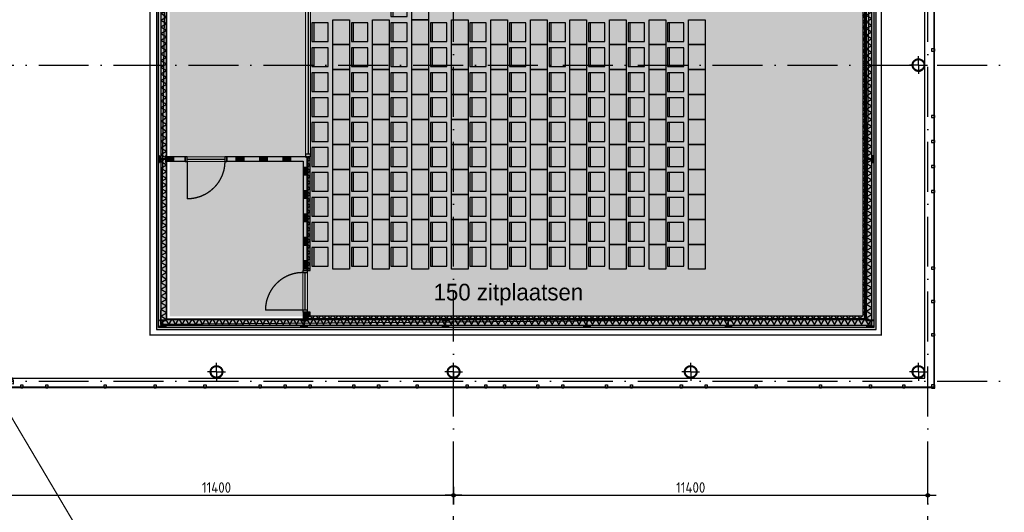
# Model space of a CAD drawing. Header units: millimetres. Extents: x 20872 to 297961, y -293704 to 213007.
# Tile 219 of 242: x 143127 to 166797, y -29071 to -17230. Entities that reach past the tile are written whole.
import ezdxf
from ezdxf.xclip import XClip

# ---------------------------------------------------------------- set-up
doc = ezdxf.new("R2010")
doc.units = ezdxf.units.MM
doc.header["$LTSCALE"] = 100
doc.header["$XCLIPFRAME"] = 2
doc.linetypes.add('ACAD_ISO10W100', pattern=[18, 12, -3, 0, -3])
doc.linetypes.add('HIDDEN2', pattern=[0.1875, 0.125, -0.0625])
doc.layers.get('Defpoints').update_dxf_attribs({"color": 181})
for name, color, linetype in [('A--L$7--_stramien', 1, 'Continuous'), ('A--L20--_bovenbouw', 3, 'Continuous'), ('A--L28--_hoofddraagkonstrukties', 8, 'Continuous'), ('A--L30--_afbouw', 7, 'Continuous'), ('A--L65--_beveiligingsinstallaties', 8, 'Continuous'), ('A--T$1A-afwerking', 8, 'Continuous'), ('A--T$7--_stramien', 7, 'Continuous'), ('BURO_lijnen_0.25', 2, 'Continuous'), ('HATCH', 8, 'Continuous'), ('plattegrondkleuren', 7, 'Continuous'), ('teksten', 7, 'Continuous'), ('WIDE', 8, 'Continuous'), ('XREFS', 9, 'Continuous')]:
    doc.layers.add(name, color=color, linetype=linetype)
doc.styles.add('JINX maatvoering', font='isocp.shx')
doc.styles.add('MAAR_stempel', font='LTe50146.ttf')
doc.dimstyles.new('JINX maatvoering 1-100', dxfattribs={"dimscale": 100, "dimtxt": 2.5, "dimasz": 1, "dimexe": 125, "dimexo": 0, "dimtad": 1, "dimdec": 0, "dimzin": 12, "dimdsep": 46, "dimtxsty": 'JINX maatvoering', "dimblk": 'BURO_maatvoeringssymbool_01', "dimcen": 2, "dimse1": 1, "dimse2": 1, "dimclrd": 1, "dimclrt": 7, "dimadec": 0, "dimazin": 0, "dimtfac": 1, "dimtdec": 0, "dimtix": 1, "dimtofl": 0, "dimtmove": 0, "dimatfit": 3, "dimldrblk": 'DOT', "dimfxl": 1, "dimtolj": 1, "dimtzin": 0, "dimarcsym": 0})

# ---------------------------------------------------------------- blocks, each defined once
blk = doc.blocks.new('Glasgevel alle verdiepingen')
at = {"color": 1}
for points in [[(165114, 86450), (165114, -155), (157808, -155)], [(165104, 86450), (165104, -145), (157808, -145)], [(149533, -155), (70596, -155), (67647, 4825)], [(149533, -145), (70602, -145), (67656, 4830)], [(155608, -145), (151733, -145)], [(155608, -155), (151733, -155)]]:
    blk.add_lwpolyline(points, dxfattribs=at)
for points in [[(165129, 7936), (165129, 7986), (165045, 7986), (165045, 7936)], [(165129, 6336), (165129, 6386), (165045, 6386), (165045, 6336)], [(165129, 5736), (165129, 5786), (165045, 5786), (165045, 5736)], [(165129, 5136), (165129, 5186), (165045, 5186), (165045, 5136)], [(165129, 4536), (165129, 4586), (165045, 4586), (165045, 4536)], [(165129, 2690), (165129, 2740), (165045, 2740), (165045, 2690)], [(165129, 1890), (165129, 1940), (165045, 1940), (165045, 1890)], [(165129, 1090), (165129, 1140), (165045, 1140), (165045, 1090)], [(143207, -170), (143157, -170), (143157, -86), (143207, -86)], [(143807, -170), (143757, -170), (143757, -86), (143807, -86)], [(145207, -170), (145157, -170), (145157, -86), (145207, -86)], [(146407, -170), (146357, -170), (146357, -86), (146407, -86)], [(147607, -170), (147557, -170), (147557, -86), (147607, -86)], [(148933, -170), (148883, -170), (148883, -86), (148933, -86)], [(149533, -170), (149483, -170), (149483, -86), (149533, -86)], [(151783, -170), (151733, -170), (151733, -86), (151783, -86)], [(152708, -170), (152658, -170), (152658, -86), (152708, -86)], [(153908, -170), (153858, -170), (153858, -86), (153908, -86)], [(154358, -170), (154308, -170), (154308, -86), (154358, -86)], [(154808, -170), (154758, -170), (154758, -86), (154808, -86)], [(155608, -170), (155558, -170), (155558, -86), (155608, -86)], [(157858, -170), (157808, -170), (157808, -86), (157858, -86)], [(159058, -170), (159008, -170), (159008, -86), (159058, -86)], [(159658, -170), (159608, -170), (159608, -86), (159658, -86)], [(160858, -170), (160808, -170), (160808, -86), (160858, -86)], [(162407, -170), (162357, -170), (162357, -86), (162407, -86)], [(163607, -170), (163557, -170), (163557, -86), (163607, -86)], [(164407, -170), (164357, -170), (164357, -86), (164407, -86)], [(165129, -170), (165129, -86), (165045, -86), (165045, -170)]]:
    blk.add_lwpolyline(points, close=True)
blk = doc.blocks.new('Glasgevel alleen 1e en 2e')
at = {"color": 1}
for points in [[(165114, 97000), (165114, -155), (70596, -155), (34441, 60906)], [(165104, 97000), (165104, -145), (70602, -145), (34450, 60911)]]:
    blk.add_lwpolyline(points, dxfattribs=at)
for points in [[(165129, 7936), (165129, 7986), (165045, 7986), (165045, 7936)], [(165129, 6336), (165129, 6386), (165045, 6386), (165045, 6336)], [(165129, 5736), (165129, 5786), (165045, 5786), (165045, 5736)], [(165129, 5136), (165129, 5186), (165045, 5186), (165045, 5136)], [(165129, 4536), (165129, 4586), (165045, 4586), (165045, 4536)], [(165129, 2690), (165129, 2740), (165045, 2740), (165045, 2690)], [(165129, 1890), (165129, 1940), (165045, 1940), (165045, 1890)], [(165129, 1090), (165129, 1140), (165045, 1140), (165045, 1090)], [(143207, -170), (143157, -170), (143157, -86), (143207, -86)], [(143807, -170), (143757, -170), (143757, -86), (143807, -86)], [(145207, -170), (145157, -170), (145157, -86), (145207, -86)], [(146407, -170), (146357, -170), (146357, -86), (146407, -86)], [(147607, -170), (147557, -170), (147557, -86), (147607, -86)], [(148933, -170), (148883, -170), (148883, -86), (148933, -86)], [(149533, -170), (149483, -170), (149483, -86), (149533, -86)], [(150134, -170), (150084, -170), (150084, -86), (150134, -86)], [(151184, -170), (151134, -170), (151134, -86), (151184, -86)], [(151783, -170), (151733, -170), (151733, -86), (151783, -86)], [(152708, -170), (152658, -170), (152658, -86), (152708, -86)], [(153908, -170), (153858, -170), (153858, -86), (153908, -86)], [(154358, -170), (154308, -170), (154308, -86), (154358, -86)], [(154808, -170), (154758, -170), (154758, -86), (154808, -86)], [(155608, -170), (155558, -170), (155558, -86), (155608, -86)], [(156209, -170), (156159, -170), (156159, -86), (156209, -86)], [(157259, -170), (157209, -170), (157209, -86), (157259, -86)], [(157858, -170), (157808, -170), (157808, -86), (157858, -86)], [(159058, -170), (159008, -170), (159008, -86), (159058, -86)], [(159658, -170), (159608, -170), (159608, -86), (159658, -86)], [(160858, -170), (160808, -170), (160808, -86), (160858, -86)], [(162407, -170), (162357, -170), (162357, -86), (162407, -86)], [(163607, -170), (163557, -170), (163557, -86), (163607, -86)], [(164407, -170), (164357, -170), (164357, -86), (164407, -86)], [(165129, -170), (165129, -86), (165045, -86), (165045, -170)]]:
    blk.add_lwpolyline(points, close=True)
blk = doc.blocks.new('AB2_D_DV_MV_maatvoeringssymbool_01')
at = {"color": 1}
for p, q in [((-2, 0), (2, 0)), ((0, -2), (0, 2))]:
    blk.add_line(p, q, dxfattribs=at)
blk.add_circle((0, 0), 0.4, dxfattribs=at)
blk = doc.blocks.new('*D272')
at = {"layer": 'A--T$7--_stramien', "color": 1, "lineweight": -2, "transparency": 16777216}
blk.add_line((142259, -2742), (153459, -2742), dxfattribs=at)
at = {"layer": 'Defpoints', "color": 0, "transparency": 16777216}
for p in [(153559, 22800), (142159, -1), (153559, -2742)]:
    blk.add_point(p, dxfattribs=at)
at = {"layer": 'A--T$7--_stramien', "color": 1, "lineweight": -2, "transparency": 16777216, "xscale": 100, "yscale": 100, "zscale": 100}
for p, rotation in [((142159, -2742), 179.999530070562), ((153559, -2742), 359.9995300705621)]:
    blk.add_blockref('AB2_D_DV_MV_maatvoeringssymbool_01', p, dxfattribs=dict(at, rotation=rotation))
at = {"layer": 'A--T$7--_stramien', "color": 7, "transparency": 16777216, "insert": (147859, -2554), "char_height": 250, "attachment_point": 5, "rotation": 359.9995, "style": 'JINX maatvoering'}
blk.add_mtext('\\A1;11400', dxfattribs=at)
blk = doc.blocks.new('_Dot')
at = {"color": 0, "linetype": 'ByBlock', "lineweight": -2}
blk.add_line((-0.5, 0), (-1, 0), dxfattribs=at)
at = {"color": 0, "linetype": 'ByBlock', "const_width": 0.5}
blk.add_lwpolyline([(-0.25, 0, 1), (0.25, 0, 1)], format="xyb", close=True, dxfattribs=at)
blk = doc.blocks.new('BURO_maatvoeringssymbool_01')
at = {"color": 1}
for p, q in [((-2, 0), (2, 0)), ((0, -2), (0, 2))]:
    blk.add_line(p, q, dxfattribs=at)
blk.add_circle((0, 0), 0.4, dxfattribs=at)
blk = doc.blocks.new('*D273')
at = {"layer": 'A--T$7--_stramien', "color": 1, "lineweight": -2, "transparency": 16777216}
blk.add_line((153659, -2742), (164859, -2742), dxfattribs=at)
at = {"layer": 'Defpoints', "color": 0, "transparency": 16777216}
for p in [(153559, 21000), (164959, -1), (164959, -2742)]:
    blk.add_point(p, dxfattribs=at)
at = {"layer": 'A--T$7--_stramien', "color": 1, "lineweight": -2, "transparency": 16777216, "xscale": 100, "yscale": 100, "zscale": 100}
for p, rotation in [((153559, -2742), 179.999530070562), ((164959, -2742), 359.9995300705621)]:
    blk.add_blockref('AB2_D_DV_MV_maatvoeringssymbool_01', p, dxfattribs=dict(at, rotation=rotation))
at = {"layer": 'A--T$7--_stramien', "color": 7, "transparency": 16777216, "insert": (159259, -2554), "char_height": 250, "attachment_point": 5, "rotation": 359.9995, "style": 'JINX maatvoering'}
blk.add_mtext('\\A1;11400', dxfattribs=at)
blk = doc.blocks.new('*U72')
at = {"layer": 'HATCH'}
h = blk.add_hatch(dxfattribs=at)
h.set_pattern_fill('ANSI32', color=256, scale=0.5, style=0)
h.set_pattern_definition([(45, (0, -76), (-3.3676, 3.3676), []), (45, (2.245, -76), (-3.3676, 3.3676), [])])
edge = h.paths.add_edge_path()
edge.add_line((80, -152), (80, -143))
edge.add_line((80, -143), (18, -143))
edge.add_arc((18, -128), 15, 180, 270, ccw=False)
edge.add_line((3, -128), (3, -24))
edge.add_arc((18, -24), 15, 90, 180, ccw=False)
edge.add_line((18, -9), (80, -9))
edge.add_line((80, -9), (80, 0))
edge.add_line((80, 0), (-80, 0))
edge.add_line((-80, 0), (-80, -9))
edge.add_line((-80, -9), (-18, -9))
edge.add_arc((-18, -24), 15, 0, 90, ccw=False)
edge.add_line((-3, -24), (-3, -128))
edge.add_arc((-18, -128), 15, -90, 0, ccw=False)
edge.add_line((-18, -143), (-80, -143))
edge.add_line((-80, -143), (-80, -152))
edge.add_line((-80, -152), (80, -152))
at = {"color": 0, "linetype": 'ByBlock'}
blk.add_lwpolyline([(80, -152), (80, -143), (18, -143, -0.414214), (3, -128), (3, -24, -0.414214), (18, -9), (80, -9), (80, 0), (-80, 0), (-80, -9), (-18, -9, -0.414214), (-3, -24), (-3, -128, -0.414214), (-18, -143), (-80, -143), (-80, -152)], format="xyb", close=True, dxfattribs=at)
blk = doc.blocks.new('*U542')
at = {"layer": 'WIDE'}
blk.add_blockref('*U72', (0, 0), dxfattribs=at)
blk = doc.blocks.new('collegebank')
at = {"color": 9}
for points in [[(-512, -75), (-904, -75), (-904, -525), (-512, -525)], [(-854, -75), (-904, -75), (-904, -525), (-854, -525)], [(-400, 0), (0, 0), (0, -600), (-400, -600)]]:
    blk.add_lwpolyline(points, close=True, dxfattribs=at)
blk = doc.blocks.new('*U501')
at = {"color": 9}
blk.add_line((0, -107), (0, 107), dxfattribs=at)
blk = doc.blocks.new('*U500')
at = {"color": 9, "linetype": 'HIDDEN2', "ltscale": 5}
blk.add_blockref('*U501', (147559, 8207), dxfattribs=at)
for p, rotation in [((147452, 8100), 90), ((147559, 7993), 180)]:
    blk.add_blockref('*U501', p, dxfattribs=dict(at, rotation=rotation))
at = {"color": 0, "linetype": 'ByBlock', "lineweight": -2, "rotation": 270}
blk.add_blockref('*U501', (147667, 8100), dxfattribs=at)
blk = doc.blocks.new('*U503')
at = {"color": 9}
blk.add_line((0, -107), (0, 107), dxfattribs=at)
blk = doc.blocks.new('*U502')
at = {"color": 9, "linetype": 'HIDDEN2', "ltscale": 5}
blk.add_blockref('*U503', (147559, 8207), dxfattribs=at)
for p, rotation in [((147452, 8100), 90), ((147559, 7993), 180)]:
    blk.add_blockref('*U503', p, dxfattribs=dict(at, rotation=rotation))
at = {"color": 0, "linetype": 'ByBlock', "lineweight": -2, "rotation": 270}
blk.add_blockref('*U503', (147667, 8100), dxfattribs=at)
blk = doc.blocks.new('*U505')
at = {"color": 9}
blk.add_line((0, -107), (0, 107), dxfattribs=at)
blk = doc.blocks.new('*U504')
at = {"color": 9, "linetype": 'HIDDEN2', "ltscale": 5}
blk.add_blockref('*U505', (147559, 8207), dxfattribs=at)
for p, rotation in [((147452, 8100), 90), ((147559, 7993), 180)]:
    blk.add_blockref('*U505', p, dxfattribs=dict(at, rotation=rotation))
at = {"color": 0, "linetype": 'ByBlock', "lineweight": -2, "rotation": 270}
blk.add_blockref('*U505', (147667, 8100), dxfattribs=at)
blk = doc.blocks.new('*U507')
at = {"color": 9}
blk.add_line((0, -107), (0, 107), dxfattribs=at)
blk = doc.blocks.new('*U506')
at = {"color": 9, "linetype": 'HIDDEN2', "ltscale": 5}
blk.add_blockref('*U507', (147559, 8207), dxfattribs=at)
for p, rotation in [((147452, 8100), 90), ((147559, 7993), 180)]:
    blk.add_blockref('*U507', p, dxfattribs=dict(at, rotation=rotation))
at = {"color": 0, "linetype": 'ByBlock', "lineweight": -2, "rotation": 270}
blk.add_blockref('*U507', (147667, 8100), dxfattribs=at)
blk = doc.blocks.new('*U509')
at = {"color": 9}
blk.add_line((0, -107), (0, 107), dxfattribs=at)
blk = doc.blocks.new('*U508')
at = {"color": 9, "linetype": 'HIDDEN2', "ltscale": 5}
blk.add_blockref('*U509', (147559, 8207), dxfattribs=at)
for p, rotation in [((147452, 8100), 90), ((147559, 7993), 180)]:
    blk.add_blockref('*U509', p, dxfattribs=dict(at, rotation=rotation))
at = {"color": 0, "linetype": 'ByBlock', "lineweight": -2, "rotation": 270}
blk.add_blockref('*U509', (147667, 8100), dxfattribs=at)
blk = doc.blocks.new('BURO_onderaanzicht')
at = {"color": 7}
blk.add_line((-432, 0), (432, 0), dxfattribs=at)
blk = doc.blocks.new('stramienlijnen_1')
at = {"layer": 'A--L$7--_stramien', "color": 1, "linetype": 'ACAD_ISO10W100', "lineweight": -3}
for p, q in [((153559.5, -4446.5), (153559.5, 21000)), ((164959.5, -4446.5), (164959.5, 21000)), ((138184.5, 7600), (169405.3, 7600)), ((138184.5, 0), (169405.3, 0))]:
    blk.add_line(p, q, dxfattribs=at)
at = {"layer": 'Defpoints'}
blk.add_lwpolyline([(34736.5, 60859.2), (70727.2, 75), (164884.5, 75), (164884.5, 96950), (130834.5, 96950), (130834.5, 22725), (79641, 22725), (51266.3, 70646.6)], dxfattribs=at)
at = {"layer": 'A--T$7--_stramien', "color": 7}
for base, p1, p2, picture, middle in [((153559.3, -2741.8), (142159.5, -0.7), (153559.5, 22800), '*D272', (147859.4, -2554.3)), ((164959.3, -2741.9), (153559.5, 21000), (164959.3, -0.9), '*D273', (159259.3, -2554.4))]:
    dim = blk.add_linear_dim(base=base, p1=p1, p2=p2, angle=179.99953, dimstyle='JINX maatvoering 1-100', override={"dimtmove": 1}, dxfattribs=at)
    dim.commit()
    dim.dimension.update_dxf_attribs({"geometry": picture, "text_midpoint": middle})
blk = doc.blocks.new('1e verdieping bestaand leeg')
at = {"layer": 'A--T$1A-afwerking'}
blk.add_lwpolyline([(34528, 60913), (51335, 70864), (79685, 22985), (79832, 22901), (129485, 22901), (135915, 12040), (142978, 21914), (130697, 26120), (130675, 97040), (165047, 97015), (165047, 14419), (151364, 19026), (149622, 13150), (163567, 13081), (163475, 1501), (146518, 1360), (146659, 12909), (147031, 12909), (149075, 19828), (145372, 21100), (137265, 9763), (142974, 21), (142974, -73), (70633, -64)], close=True, dxfattribs=at)
at = {"layer": 'A--T$7--_stramien'}
blk.add_blockref('stramienlijnen_1', (0, 0), dxfattribs=at)
at = {"layer": 'BURO_lijnen_0.25'}
for name in ['Glasgevel alle verdiepingen', 'Glasgevel alleen 1e en 2e']:
    blk.add_blockref(name, (0, 0), dxfattribs=at)
blk = doc.blocks.new('2016-01-28 101 1e verdieping bestaand')
at = {"layer": 'A--L20--_bovenbouw', "linetype": 'Continuous', "lineweight": -3}
for points in [[(146667, 1495), (146667, 12885), (146417, 13135), (146417, 1245)], [(163464, 12885), (163464, 1495), (163714, 1245), (163714, 13135)], [(163396, 12820), (163396, 1560), (163446, 1510), (163446, 12870)], [(147107, 5290), (147107, 5390), (146646, 5390), (146646, 5290)], [(149942, 5290), (150042, 5390), (148107, 5390), (148107, 5290)], [(149942, 2660), (150042, 2660), (150042, 5390), (150042, 5390), (149942, 5290)], [(150107, 2660), (150107, 5390), (150057, 5390), (150057, 2660)], [(149942, 1495), (150042, 1495), (150042, 1660), (149942, 1660)], [(150107, 1560), (150107, 1660), (150057, 1660), (150057, 1510)], [(163464, 1495), (150042, 1495), (149942, 1495), (146667, 1495), (146417, 1245), (163714, 1245)], [(163396, 1560), (150107, 1560), (150057, 1510), (163446, 1510)]]:
    blk.add_hatch(color=60, dxfattribs=at).paths.add_polyline_path(points, flags=0)
h = blk.add_hatch(dxfattribs=at)
h.set_pattern_fill('GENERAL_DIAMONDS', color=1, scale=1120, angle=90, style=0, pattern_type=2)
h.set_pattern_definition([(150, (146657.6, 1270), (-70, -121.2436), []), (210, (146657.6, 1270), (70, -121.2436), [])])
h.paths.add_polyline_path([(146658, 1486), (146658, 12894), (146517, 13035), (146517, 1345)], flags=0)
h = blk.add_hatch(dxfattribs=at)
h.set_pattern_fill('GENERAL_DIAMONDS', color=1, scale=1120, angle=-90, style=0, pattern_type=2)
h.set_pattern_definition([(330, (163473.48, 13109.96), (70, 121.2436), []), (30, (163473.48, 13109.96), (-70, 121.2436), [])])
h.paths.add_polyline_path([(163473, 12894), (163473, 1486), (163614, 1345), (163614, 13035)], flags=0)
h = blk.add_hatch(dxfattribs=at)
h.set_pattern_fill('_U', color=1, scale=70, angle=180, style=0, pattern_type=0)
h.set_pattern_definition([(180, (146666.594, 1269.995), (-4e-15, -70), [])])
h.paths.add_polyline_path([(146667, 1495), (146667, 12885), (146658, 12894), (146658, 1486)], flags=0)
h = blk.add_hatch(dxfattribs=at)
h.set_pattern_fill('_U', color=1, scale=99, angle=-45, style=0, double=1, pattern_type=0)
h.set_pattern_definition([(315, (163395.51, 12819.98), (70.0036, 70.0036), []), (45, (163395.51, 12819.98), (-70.0036, 70.0036), [])])
h.paths.add_polyline_path([(163396, 12820), (163396, 1560), (163446, 1510), (163446, 12870)], flags=0)
h = blk.add_hatch(dxfattribs=at)
h.set_pattern_fill('_U', color=1, scale=70, style=0, pattern_type=0)
h.set_pattern_definition([(360, (163464.484, 13109.96), (4e-15, 70), [])])
h.paths.add_polyline_path([(163464, 12885), (163464, 1495), (163473, 1486), (163473, 12894)], flags=0)
h = blk.add_hatch(dxfattribs=at)
h.set_pattern_fill('SWAND', color=1, scale=5, angle=-90, style=0)
h.set_pattern_definition([(360, (149941.93, 9039.97), (3e-14, 562.5), []), (360, (149941.93, 9008.7), (3e-14, 562.5), []), (360, (149941.93, 8977.47), (3e-14, 562.5), []), (360, (149941.93, 8946.2), (3e-14, 562.5), []), (360, (149941.93, 8914.97), (3e-14, 562.5), []), (360, (149941.93, 8883.7), (3e-14, 562.5), []), (360, (149941.93, 8852.47), (3e-14, 562.5), [])])
h.paths.add_polyline_path([(149942, 8990), (150042, 8990), (150042, 9090)], flags=0)
h.paths.add_polyline_path([(149942, 2660), (150042, 2660), (150042, 5390), (150042, 5390), (149942, 5290)], flags=0)
h.paths.add_polyline_path([(149942, 1495), (150042, 1495), (150042, 1660), (149942, 1660)], flags=0)
h = blk.add_hatch(dxfattribs=at)
h.set_pattern_fill('SWAND', color=1, scale=5, style=0)
h.set_pattern_definition([(90, (146645.55, 5290.4), (-562.5, 3e-14), []), (90, (146676.8, 5290.4), (-562.5, 3e-14), []), (90, (146708.05, 5290.4), (-562.5, 3e-14), []), (90, (146739.3, 5290.4), (-562.5, 3e-14), []), (90, (146770.55, 5290.4), (-562.5, 3e-14), []), (90, (146801.8, 5290.4), (-562.5, 3e-14), []), (90, (146833.05, 5290.4), (-562.5, 3e-14), [])])
h.paths.add_polyline_path([(147107, 5290), (147107, 5390), (146646, 5390), (146646, 5290)], flags=0)
h.paths.add_polyline_path([(149942, 5290), (150042, 5390), (148107, 5390), (148107, 5290)], flags=0)
h = blk.add_hatch(dxfattribs=at)
h.set_pattern_fill('_U', color=1, scale=99, angle=135.0003, style=0, double=1, pattern_type=0)
h.set_pattern_definition([(135.0003, (150106.92, 2660), (-70.003, -70.004), []), (225.0003, (150106.92, 2660), (70.004, -70.003), [])])
h.paths.add_polyline_path([(150107, 2660), (150107, 5390), (150057, 5390), (150057, 2660)], flags=0)
h = blk.add_hatch(dxfattribs=at)
h.set_pattern_fill('_U', color=1, scale=99, angle=135.0003, style=0, double=1, pattern_type=0)
h.set_pattern_definition([(135, (150106.91, 1560), (-70, -70), []), (225, (150106.91, 1560), (70, -70), [])])
h.paths.add_polyline_path([(150107, 1560), (150107, 1660), (150057, 1660), (150057, 1510)], flags=0)
h = blk.add_hatch(dxfattribs=at)
h.set_pattern_fill('GENERAL_DIAMONDS', color=1, scale=1120, angle=180, style=0, pattern_type=2)
h.set_pattern_definition([(240, (163689.48, 1486), (121.2436, -70), []), (300, (163689.48, 1486), (121.2436, 70), [])])
h.paths.add_polyline_path([(163614, 1345), (163473, 1486), (146658, 1486), (146517, 1345)], flags=0)
h = blk.add_hatch(dxfattribs=at)
h.set_pattern_fill('_U', color=1, scale=70, angle=270, style=0, pattern_type=0)
h.set_pattern_definition([(270, (163689.484, 1494.995), (70, -4e-15), [])])
h.paths.add_polyline_path([(163473, 1486), (163464, 1495), (146667, 1495), (146658, 1486)], flags=0)
h = blk.add_hatch(dxfattribs=at)
h.set_pattern_fill('_U', color=1, scale=99, angle=225, style=0, double=1, pattern_type=0)
h.set_pattern_definition([(225, (163395.51, 1560), (70.0036, -70.0036), []), (315, (163395.51, 1560), (70.0036, 70.0036), [])])
h.paths.add_polyline_path([(163396, 1560), (150107, 1560), (150057, 1510), (163446, 1510)], flags=0)
at = {"layer": 'HATCH'}
h = blk.add_hatch(dxfattribs=at)
h.set_pattern_fill('ANSI32', color=256, scale=0.5, angle=-59.3699, style=0)
h.set_pattern_definition([(345.6301152, (16875, 7300), (1.18196085, 4.61349919), []), (345.6301152, (16876.144, 7298.068), (1.18196085, 4.61349919), [])])
edge = h.paths.add_edge_path()
edge.add_arc((164734, 7600), 149, 0, 360)
edge = h.paths.add_edge_path(flags=17)
edge.add_arc((164734, 7600), 133, 0, 360)
h = blk.add_hatch(dxfattribs=at)
h.set_pattern_fill('ANSI32', color=256, scale=0.5, angle=-59.3699, style=0)
h.set_pattern_definition([(345.6301152, (4e-07, -75), (1.18196085, 4.61349919), []), (345.6301152, (1.144, -76.932), (1.18196085, 4.61349919), [])])
edge = h.paths.add_edge_path()
edge.add_arc((147859, 225), 149, 0, 360)
edge = h.paths.add_edge_path(flags=17)
edge.add_arc((147859, 225), 133, 0, 360)
h = blk.add_hatch(dxfattribs=at)
h.set_pattern_fill('ANSI32', color=256, scale=0.5, angle=-59.3699, style=0)
h.set_pattern_definition([(345.6301152, (5700, -75), (1.18196085, 4.61349919), []), (345.6301152, (5701.144, -76.932), (1.18196085, 4.61349919), [])])
edge = h.paths.add_edge_path()
edge.add_arc((153559, 225), 149, 0, 360)
edge = h.paths.add_edge_path(flags=17)
edge.add_arc((153559, 225), 133, 0, 360)
h = blk.add_hatch(dxfattribs=at)
h.set_pattern_fill('ANSI32', color=256, scale=0.5, angle=-59.3699, style=0)
h.set_pattern_definition([(345.6301152, (11400, -75), (1.18196085, 4.61349919), []), (345.6301152, (11401.144, -76.932), (1.18196085, 4.61349919), [])])
edge = h.paths.add_edge_path()
edge.add_arc((159259, 225), 149, 0, 360)
edge = h.paths.add_edge_path(flags=17)
edge.add_arc((159259, 225), 133, 0, 360)
h = blk.add_hatch(dxfattribs=at)
h.set_pattern_fill('ANSI32', color=256, scale=0.5, angle=-59.3699, style=0)
h.set_pattern_definition([(345.6301152, (16875, -75), (1.18196085, 4.61349919), []), (345.6301152, (16876.144, -76.932), (1.18196085, 4.61349919), [])])
edge = h.paths.add_edge_path()
edge.add_arc((164734, 225), 149, 0, 360)
edge = h.paths.add_edge_path(flags=17)
edge.add_arc((164734, 225), 133, 0, 360)
at = {"color": 0, "linetype": 'ByBlock'}
for centre, radius in [((164734, 7600), 149), ((164734, 7600), 133), ((147859, 225), 149), ((147859, 225), 133), ((153559, 225), 149), ((153559, 225), 133), ((159259, 225), 149), ((159259, 225), 133), ((164734, 225), 149), ((164734, 225), 133)]:
    blk.add_circle(centre, radius, dxfattribs=at)
at = {"layer": 'A--L20--_bovenbouw', "color": 2, "linetype": 'Continuous', "lineweight": -3}
for p, q in [((146417, 13135), (146417, 1245)), ((146467, 1295), (146467, 13085)), ((163664, 13085), (163664, 1295)), ((163714, 1245), (163714, 13135)), ((146658, 12894), (146658, 1486)), ((146667, 1495), (146667, 12885)), ((163396, 12820), (163396, 1560)), ((163446, 1510), (163446, 12870)), ((163464, 12885), (163464, 1495)), ((163473, 1486), (163473, 12894)), ((147107, 5390), (146646, 5390)), ((146646, 5390), (146646, 5290)), ((146646, 5290), (147107, 5290)), ((147107, 5290), (147107, 5390)), ((150042, 5390), (148107, 5390)), ((148107, 5390), (148107, 5290)), ((148107, 5290), (149942, 5290)), ((149942, 5290), (149942, 2660)), ((150042, 2660), (150042, 5390)), ((150042, 5390), (150042, 5390)), ((150107, 5390), (150057, 5390)), ((150057, 5390), (150057, 2660)), ((150107, 2660), (150107, 5390)), ((149942, 2660), (150042, 2660)), ((150057, 2660), (150107, 2660)), ((150042, 1660), (149942, 1660)), ((149942, 1660), (149942, 1495)), ((150042, 1495), (150042, 1660)), ((150107, 1660), (150057, 1660)), ((150057, 1660), (150057, 1510)), ((150107, 1560), (150107, 1660)), ((146658, 1486), (163473, 1486)), ((163464, 1495), (146667, 1495)), ((149942, 1495), (150042, 1495)), ((150057, 1510), (163446, 1510)), ((163396, 1560), (150107, 1560)), ((146417, 1245), (163714, 1245)), ((163664, 1295), (146467, 1295))]:
    blk.add_line(p, q, dxfattribs=at)
at = {"layer": 'A--L20--_bovenbouw', "color": 1, "linetype": 'Continuous', "lineweight": -3}
for p, q in [((146517, 13035), (146517, 1345)), ((163614, 1345), (163614, 13035)), ((146658, 1486), (146658, 12894)), ((163473, 12894), (163473, 1486)), ((163473, 1486), (146658, 1486)), ((146517, 1345), (163614, 1345))]:
    blk.add_line(p, q, dxfattribs=at)
at = {"layer": 'A--L30--_afbouw', "color": 1, "linetype": 'Continuous', "lineweight": 18}
for p, q in [((150002, 8923), (150002, 5457)), ((150116, 8923), (150116, 5457)), ((147157, 5397), (148057, 5397)), ((147157, 5283), (148057, 5283)), ((149935, 1710), (149935, 2610)), ((150049, 1710), (150049, 2610))]:
    blk.add_line(p, q, dxfattribs=at)
at = {"layer": 'A--L30--_afbouw', "color": 1, "linetype": 'Continuous', "lineweight": -3}
for p, q in [((150059, 8923), (150059, 5457)), ((147157, 5283), (147157, 4383)), ((149935, 1710), (149035, 1710))]:
    blk.add_line(p, q, dxfattribs=at)
at = {"layer": 'A--L30--_afbouw', "color": 2, "linetype": 'Continuous', "lineweight": -3}
for p, q in [((150002, 5457), (150002, 5390)), ((150116, 5457), (150002, 5457)), ((150116, 5390), (150116, 5457)), ((147157, 5397), (147107, 5397)), ((147107, 5397), (147107, 5283)), ((147107, 5283), (147157, 5283)), ((147157, 5283), (147157, 5397)), ((148107, 5397), (148057, 5397)), ((148057, 5397), (148057, 5283)), ((148057, 5283), (148107, 5283)), ((148107, 5283), (148107, 5397)), ((150002, 5390), (150116, 5390)), ((149935, 2660), (149935, 2610)), ((150049, 2660), (149935, 2660)), ((149935, 2610), (150049, 2610)), ((150049, 2610), (150049, 2660)), ((149935, 1710), (149935, 1660)), ((150049, 1710), (149935, 1710)), ((149935, 1660), (150049, 1660)), ((150049, 1660), (150049, 1710))]:
    blk.add_line(p, q, dxfattribs=at)
at = {"layer": 'A--L30--_afbouw', "color": 1, "linetype": 'Continuous', "lineweight": -3, "extrusion": (0, 0, -1)}
blk.add_arc((-147157, 5283), 900, 180, 270, dxfattribs=at)
at = {"layer": 'A--L30--_afbouw', "color": 1, "linetype": 'Continuous', "lineweight": -3}
blk.add_arc((149935, 1710), 900, 90, 180, dxfattribs=at)
at = {"layer": 'A--L65--_beveiligingsinstallaties', "color": 1, "linetype": 'ACAD_ISO10W100', "ltscale": 0.3, "true_color": 0xf50004, "const_width": 30}
blk.add_lwpolyline([(127758, 24760), (144624, -3725)], dxfattribs=at)
blk.add_lwpolyline([(146260, 13289), (163844, 13289), (163844, 1108), (146260, 1108)], close=True, dxfattribs=at)
at = {"layer": 'A--T$1A-afwerking'}
blk.add_lwpolyline([(34528, 60913), (51335, 70864), (79685, 22985), (79832, 22901), (129485, 22901), (135915, 12040), (142978, 21914), (130697, 26120), (130675, 97040), (165047, 97015), (165047, 14419), (151364, 19026), (149622, 13150), (163567, 13081), (163475, 1501), (146518, 1360), (146659, 12909), (147031, 12909), (149075, 19828), (145372, 21100), (137265, 9763), (142974, 21), (142974, -73), (70633, -64)], close=True, dxfattribs=at)
for name, p in [('collegebank', (152957, 9290)), ('collegebank', (151057, 8690)), ('collegebank', (152007, 8690)), ('collegebank', (152957, 8690)), ('collegebank', (153907, 8690)), ('collegebank', (154857, 8690)), ('collegebank', (155807, 8690)), ('collegebank', (156757, 8690)), ('collegebank', (157707, 8690)), ('collegebank', (158657, 8690)), ('collegebank', (159607, 8690)), ('collegebank', (151057, 8090)), ('collegebank', (152007, 8090)), ('collegebank', (152957, 8090)), ('collegebank', (153907, 8090)), ('collegebank', (154857, 8090)), ('collegebank', (155807, 8090)), ('collegebank', (156757, 8090)), ('collegebank', (157707, 8090)), ('collegebank', (158657, 8090)), ('collegebank', (159607, 8090)), ('*U508', (17175, -500)), ('collegebank', (151057, 7490)), ('collegebank', (152007, 7490)), ('collegebank', (152957, 7490)), ('collegebank', (153907, 7490)), ('collegebank', (154857, 7490)), ('collegebank', (155807, 7490)), ('collegebank', (156757, 7490)), ('collegebank', (157707, 7490)), ('collegebank', (158657, 7490)), ('collegebank', (159607, 7490)), ('collegebank', (151057, 6890)), ('collegebank', (152007, 6890)), ('collegebank', (152957, 6890)), ('collegebank', (153907, 6890)), ('collegebank', (154857, 6890)), ('collegebank', (155807, 6890)), ('collegebank', (156757, 6890)), ('collegebank', (157707, 6890)), ('collegebank', (158657, 6890)), ('collegebank', (159607, 6890)), ('collegebank', (151057, 6290)), ('collegebank', (151057, 6290)), ('collegebank', (152007, 6290)), ('collegebank', (152007, 6290)), ('collegebank', (152957, 6290)), ('collegebank', (152957, 6290)), ('collegebank', (153907, 6290)), ('collegebank', (153907, 6290)), ('collegebank', (154857, 6290)), ('collegebank', (154857, 6290)), ('collegebank', (155807, 6290)), ('collegebank', (155807, 6290)), ('collegebank', (156757, 6290)), ('collegebank', (156757, 6290)), ('collegebank', (157707, 6290)), ('collegebank', (157707, 6290)), ('collegebank', (158657, 6290)), ('collegebank', (158657, 6290)), ('collegebank', (159607, 6290)), ('collegebank', (159607, 6290)), ('collegebank', (151057, 5690)), ('collegebank', (152007, 5690)), ('collegebank', (152957, 5690)), ('collegebank', (153907, 5690)), ('collegebank', (154857, 5690)), ('collegebank', (155807, 5690)), ('collegebank', (156757, 5690)), ('collegebank', (157707, 5690)), ('collegebank', (158657, 5690)), ('collegebank', (159607, 5690)), ('collegebank', (151057, 5090)), ('collegebank', (152007, 5090)), ('collegebank', (152957, 5090)), ('collegebank', (153907, 5090)), ('collegebank', (154857, 5090)), ('collegebank', (155807, 5090)), ('collegebank', (156757, 5090)), ('collegebank', (157707, 5090)), ('collegebank', (158657, 5090)), ('collegebank', (159607, 5090)), ('collegebank', (151057, 4490)), ('collegebank', (152007, 4490)), ('collegebank', (152957, 4490)), ('collegebank', (153907, 4490)), ('collegebank', (154857, 4490)), ('collegebank', (155807, 4490)), ('collegebank', (156757, 4490)), ('collegebank', (157707, 4490)), ('collegebank', (158657, 4490)), ('collegebank', (159607, 4490)), ('collegebank', (151057, 3890)), ('collegebank', (152007, 3890)), ('collegebank', (152957, 3890)), ('collegebank', (153907, 3890)), ('collegebank', (154857, 3890)), ('collegebank', (155807, 3890)), ('collegebank', (156757, 3890)), ('collegebank', (157707, 3890)), ('collegebank', (158657, 3890)), ('collegebank', (159607, 3890)), ('collegebank', (151057, 3290)), ('collegebank', (152007, 3290)), ('collegebank', (152957, 3290)), ('collegebank', (153907, 3290)), ('collegebank', (154857, 3290)), ('collegebank', (155807, 3290)), ('collegebank', (156757, 3290)), ('collegebank', (157707, 3290)), ('collegebank', (158657, 3290)), ('collegebank', (159607, 3290)), ('*U500', (300, -7875)), ('*U502', (6000, -7875)), ('*U504', (11700, -7875)), ('*U506', (17175, -7875))]:
    blk.add_blockref(name, p)
at = {"layer": 'A--L$7--_stramien'}
blk.add_blockref('stramienlijnen_1', (0, 0), dxfattribs=at)
at = {"layer": 'A--L28--_hoofddraagkonstrukties', "rotation": 270}
for p in [(146642, 5340), (163642, 5340)]:
    blk.add_blockref('*U542', p, dxfattribs=at)
at = {"layer": 'A--L28--_hoofddraagkonstrukties'}
for p in [(146566, 1466), (149966, 1466), (153366, 1466), (156766, 1466), (160166, 1466), (163566, 1466)]:
    blk.add_blockref('*U542', p, dxfattribs=at)
at = {"layer": 'A--L30--_afbouw', "color": 1, "linetype": 'Continuous', "lineweight": -3, "extrusion": (-1.54074e-33, -3.08149e-33, -1), "xscale": 1.041666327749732, "zscale": -1, "rotation": 180}
blk.add_blockref('BURO_onderaanzicht', (-147607, 5340), dxfattribs=at)
at = {"layer": 'A--L30--_afbouw', "color": 1, "linetype": 'Continuous', "lineweight": -3, "xscale": 1.041666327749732, "rotation": 90}
blk.add_blockref('BURO_onderaanzicht', (149992, 2160), dxfattribs=at)
at = {"layer": 'BURO_lijnen_0.25'}
for name in ['Glasgevel alle verdiepingen', 'Glasgevel alleen 1e en 2e']:
    blk.add_blockref(name, (0, 0), dxfattribs=at)

msp = doc.modelspace()

# ---------------------------------------------------------------- hatches: boundary and pattern name
at = {"layer": 'plattegrondkleuren', "true_color": 0xd28751}
h = msp.add_hatch(color=23, dxfattribs=at)
h.dxf.hatch_style = 1
h.paths.add_polyline_path([(146735, -13100), (163395, -13100), (163395, -24360), (146735, -24360)])

# ---------------------------------------------------------------- block references
at = {"layer": 'XREFS', "color": 32, "true_color": 0xcb7615}
ref = msp.add_blockref('1e verdieping bestaand leeg', (-1, -25920), dxfattribs=at)
XClip(ref).set_block_clipping_path([(116767.0762143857, 82263.1420219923), (116767.0762143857, 115683.1420219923), (179861.0762143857, 115683.1420219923), (179861.0762143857, 13442.9004429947), (164491.5066313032, 13442.9004429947), (116767.0762143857, 29769.3836009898)])
at = {"layer": 'XREFS', "color": 31, "true_color": 0xdec496}
ref = msp.add_blockref('2016-01-28 101 1e verdieping bestaand', (-1, -25920), dxfattribs=at)
XClip(ref).set_block_clipping_path([(116767.0762143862, 29769.3836009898), (164491.5066313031, 13442.9004429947), (179861.0762143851, 13442.9004429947), (179861.0762143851, -11696.8579780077), (20873.0762143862, -11696.8579780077), (20873.0762143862, 82263.1420219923), (116767.0762143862, 82263.1420219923)])

# ---------------------------------------------------------------- texts
at = {"layer": 'teksten', "color": 251, "true_color": 0x4d4d4d, "style": 'MAAR_stempel'}
msp.add_text('150 zitplaatsen', height=400, dxfattribs=at).set_placement((153076, -23978))

doc.saveas('drawing.dxf')
